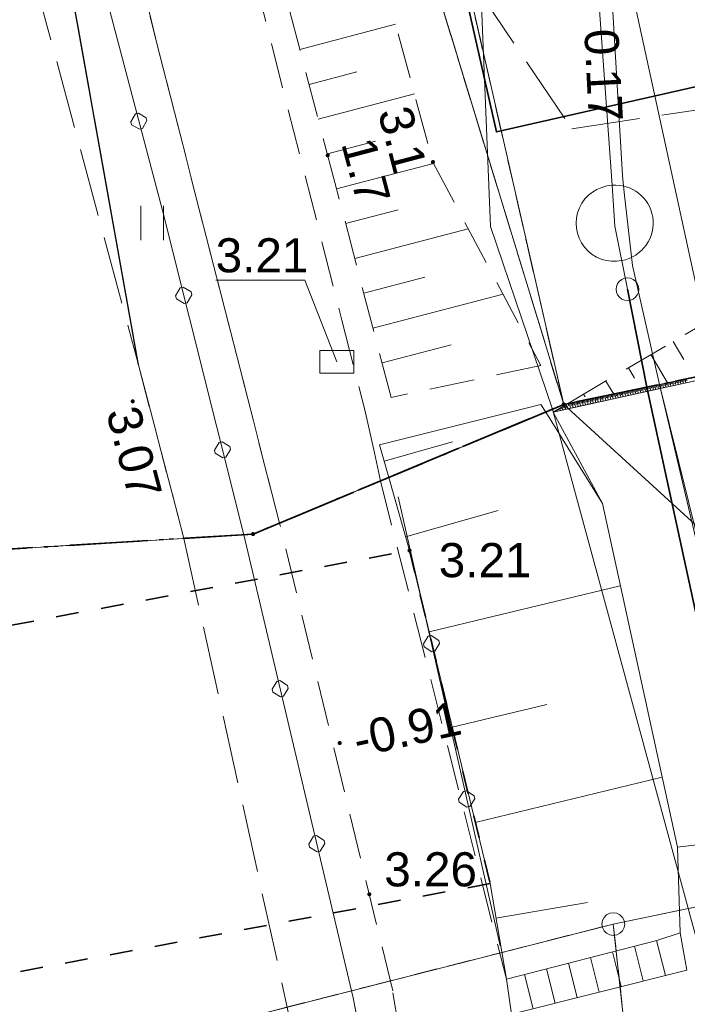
# Model space of a CAD drawing. Extents: x 5479252 to 5479673, y 5984576 to 5984875.
# Tile 12 of 36: x 5479422 to 5479437, y 5984641 to 5984663. Entities that reach past the tile are written whole.
import ezdxf

# ---------------------------------------------------------------- set-up
doc = ezdxf.new("R2010")
doc.units = 0
for name, pattern in [('KROPK3-2', [2.49, 1.5, -0.47, 0.05, -0.47]), ('PRZER1-1', [1, 0.5, -0.5]), ('PRZER2-1', [1.5, 1, -0.5]), ('PRZER3-1', [2, 1.5, -0.5]), ('PRZER3-2', [2.5, 1.5, -1])]:
    doc.linetypes.add(name, pattern=pattern)
doc.layers.get('0').update_dxf_attribs({"linetype": 'CONTINUOUS'})
for name, color, linetype, lineweight in [('GEPPGD', 7, 'CONTINUOUS', 18), ('GEPPGG', 7, 'CONTINUOUS', 18), ('GESDZI', 7, 'CONTINUOUS', 18), ('GESJEW', 7, 'CONTINUOUS', 35), ('GESJOB', 7, 'CONTINUOUS', 35), ('GESOZN', 7, 'CONTINUOUS', 18), ('GSLKBA', 7, 'CONTINUOUS', 18), ('GSLKOG', 7, 'CONTINUOUS', 35), ('GSLKRW', 7, 'CONTINUOUS', 25), ('GSPWPN', 7, 'CONTINUOUS', 13), ('GSPWPN_O', 7, 'CONTINUOUS', 13), ('GSPWPS', 7, 'CONTINUOUS', 13), ('GSPWPS_O', 7, 'CONTINUOUS', 13), ('GSSIPS', 7, 'CONTINUOUS', 35), ('GSSKOA', 7, 'CONTINUOUS', 18), ('GSSKOD', 7, 'CONTINUOUS', 18), ('GSSOTW', 7, 'CONTINUOUS', 18), ('GSSSCK', 7, 'CONTINUOUS', 18), ('GSSUTR', 7, 'CONTINUOUS', 18), ('GSSZSN', 7, 'CONTINUOUS', 18), ('GSSZSU', 7, 'CONTINUOUS', 18), ('GULLOB', 7, 'CONTINUOUS', 35), ('GUPIKP', 7, 'CONTINUOUS', 18), ('GUPPRZ_O', 7, 'CONTINUOUS', 18), ('GUSIKP', 7, 'CONTINUOUS', 18)]:
    doc.layers.add(name, color=color, linetype=linetype, lineweight=lineweight)
for name, color, linetype, lineweight, true_color in [('GESUZY', 7, 'CONTINUOUS', 18, 0x008000), ('GSSWWS', 7, 'CONTINUOUS', 18, 0x59d9ff), ('GULEPR', 1, 'CONTINUOUS', 18, 0xff0000), ('GULKPR', 7, 'CONTINUOUS', 18, 0x803300), ('GULTPR', 7, 'CONTINUOUS', 18, 0xff9100), ('GULWPR', 5, 'CONTINUOUS', 18, 0x0000ff)]:
    doc.layers.add(name, color=color, linetype=linetype, lineweight=lineweight, true_color=true_color)
doc.styles.add('Arial', font='arial.ttf')

# ---------------------------------------------------------------- blocks, each defined once
blk = doc.blocks.new('GUPIKP1_1')
at = {"color": 0}
blk.add_lwpolyline([(0, 0.25), (0.064705, 0.241481), (0.125, 0.216506), (0.176777, 0.176777), (0.216506, 0.125), (0.241481, 0.064705), (0.25, 0), (0.241481, -0.064705), (0.216506, -0.125), (0.176777, -0.176777), (0.125, -0.216506), (0.064705, -0.241481), (0, -0.25), (-0.064705, -0.241481), (-0.125, -0.216506), (-0.176777, -0.176777), (-0.216506, -0.125), (-0.241481, -0.064705), (-0.25, 0), (-0.241481, 0.064705), (-0.216506, 0.125), (-0.176777, 0.176777), (-0.125, 0.216506), (-0.064705, 0.241481)], close=True, dxfattribs=at)
blk = doc.blocks.new('GUPIKP1_3')
at = {"color": 0}
blk.add_lwpolyline([(0.375, -0.25), (-0.375, -0.25), (-0.375, 0.25), (0.375, 0.25)], close=True, dxfattribs=at)
blk = doc.blocks.new('GEPPGG1_2')
blk.add_hatch(color=0).paths.add_polyline_path([(0, -0.045), (0.013906, -0.042798), (0.02645, -0.036406), (0.036406, -0.02645), (0.042798, -0.013906), (0.045, 0), (0.042798, 0.013906), (0.036406, 0.02645), (0.02645, 0.036406), (0.013906, 0.042798), (0, 0.045), (-0.013906, 0.042798), (-0.02645, 0.036406), (-0.036406, 0.02645), (-0.042798, 0.013906), (-0.045, 0), (-0.042798, -0.013906), (-0.036406, -0.02645), (-0.02645, -0.036406), (-0.013906, -0.042798)])
blk = doc.blocks.new('GEPPGD1_1')
at = {"color": 0}
blk.add_lwpolyline([(0, 0.25), (0.077254, 0.237764), (0.146946, 0.202254), (0.202254, 0.146946), (0.237764, 0.077254), (0.25, 0), (0.237764, -0.077254), (0.202254, -0.146946), (0.146946, -0.202254), (0.077254, -0.237764), (0, -0.25), (-0.077254, -0.237764), (-0.146946, -0.202254), (-0.202254, -0.146946), (-0.237764, -0.077254), (-0.25, 0), (-0.237764, 0.077254), (-0.202254, 0.146946), (-0.146946, 0.202254), (-0.077254, 0.237764)], close=True, dxfattribs=at)
blk = doc.blocks.new('GSPWPS1')
blk.add_hatch(color=0).paths.add_polyline_path([(-0.045, 0), (-0.043467, -0.011647), (-0.038971, -0.0225), (-0.03182, -0.03182), (-0.0225, -0.038971), (-0.011647, -0.043467), (0, -0.045), (0.011647, -0.043467), (0.0225, -0.038971), (0.03182, -0.03182), (0.038971, -0.0225), (0.043467, -0.011647), (0.045, 0), (0.043467, 0.011647), (0.038971, 0.0225), (0.03182, 0.03182), (0.0225, 0.038971), (0.011647, 0.043467), (0, 0.045), (-0.011647, 0.043467), (-0.0225, 0.038971), (-0.03182, 0.03182), (-0.038971, 0.0225), (-0.043467, 0.011647)])
blk = doc.blocks.new('GSPWPN1')
blk.add_hatch(color=0).paths.add_polyline_path([(-0.045, 0), (-0.043467, -0.011647), (-0.038971, -0.0225), (-0.03182, -0.03182), (-0.0225, -0.038971), (-0.011647, -0.043467), (0, -0.045), (0.011647, -0.043467), (0.0225, -0.038971), (0.03182, -0.03182), (0.038971, -0.0225), (0.043467, -0.011647), (0.045, 0), (0.043467, 0.011647), (0.038971, 0.0225), (0.03182, 0.03182), (0.0225, 0.038971), (0.011647, 0.043467), (0, 0.045), (-0.011647, 0.043467), (-0.0225, 0.038971), (-0.03182, 0.03182), (-0.038971, 0.0225), (-0.043467, 0.011647)])
blk = doc.blocks.new('GSLKBA0')
at = {"color": 0, "lineweight": 18}
blk.add_lwpolyline([(-0.175, -0.033485), (-0.175, 0.033485), (-0.033485, 0.175), (0.033485, 0.175), (0.175, 0.033485), (0.175, -0.033485), (0.033485, -0.175), (-0.033485, -0.175)], close=True, dxfattribs=at)
blk = doc.blocks.new('GSSUTR1')
at = {"color": 0}
for points in [[(-0.25666, 0.36165), (-0.25666, -0.38835)], [(0.24334, -0.38835), (0.24334, 0.36165)]]:
    blk.add_lwpolyline(points, dxfattribs=at)

msp = doc.modelspace()

# ---------------------------------------------------------------- linework, layer by layer
at = {"layer": 'GESDZI', "color": 7, "linetype": 'Continuous', "lineweight": 18, "elevation": 10.22}
for points in [[(5479273.762, 5984868.57), (5479320.29, 5984807.58), (5479327.4, 5984798.78), (5479371.87, 5984740.74), (5479381.2, 5984727.47), (5479386.65, 5984719.71), (5479389.33, 5984715.73), (5479400.95, 5984692.74), (5479407, 5984674.47), (5479410.75, 5984650.74), (5479427.24, 5984651.75), (5479434.07, 5984654.6), (5479423.55, 5984689.01), (5479398.56, 5984731.62), (5479385.3, 5984750.66), (5479340.75, 5984808.64), (5479333.8, 5984817.55), (5479294.424, 5984868.57)], [(5479671.413, 5984701.478), (5479660.05, 5984699.18), (5479609.91, 5984691.17), (5479434.07, 5984654.6), (5479427.24, 5984651.75), (5479410.75, 5984650.74), (5479263.67, 5984608.48), (5479261.86, 5984607.85), (5479256.77, 5984606.08), (5479255.129, 5984605.3)], [(5479255.129, 5984589.257), (5479261.74, 5984592.4), (5479262.59, 5984592.8), (5479270.88, 5984596.26), (5479272.59, 5984596.97), (5479291.5, 5984603.01), (5479316.35, 5984610.94), (5479343.54, 5984619.63), (5479359.73, 5984624.8), (5479391.37, 5984632.39), (5479414.08, 5984637.82), (5479415.05, 5984638.06), (5479435.16, 5984643.18), (5479444.46, 5984645.11), (5479661.87, 5984690.25), (5479671.413, 5984692.131)], [(5479448.686, 5984575.772), (5479444.46, 5984645.11), (5479435.16, 5984643.18), (5479442.519, 5984575.772)], [(5479442.519, 5984575.772), (5479435.16, 5984643.18), (5479415.05, 5984638.06), (5479415.33, 5984631.97), (5479417.3, 5984589.95), (5479419.254, 5984575.772)]]:
    msp.add_lwpolyline(points, dxfattribs=at)
for points in [[(5479609.91, 5984691.17), (5479593.87, 5984758.28), (5479418.42, 5984784.61), (5479428.97, 5984735.35), (5479401.38, 5984729.48), (5479424.55, 5984696.25), (5479434.07, 5984654.6)], [(5479424.55, 5984696.25), (5479401.38, 5984729.48), (5479398.56, 5984731.62), (5479423.55, 5984689.01), (5479434.07, 5984654.6)]]:
    msp.add_lwpolyline(points, close=True, dxfattribs=at)
at = {"layer": 'GESJEW', "color": 7, "linetype": 'KROPK3-2', "lineweight": 35, "elevation": 10.22}
for points in [[(5479255.129, 5984605.3), (5479256.77, 5984606.08), (5479261.86, 5984607.85), (5479263.67, 5984608.48), (5479410.75, 5984650.74), (5479427.24, 5984651.75), (5479434.07, 5984654.6), (5479609.91, 5984691.17), (5479660.05, 5984699.18), (5479671.413, 5984701.478)], [(5479671.413, 5984701.478), (5479660.05, 5984699.18), (5479609.91, 5984691.17), (5479434.07, 5984654.6), (5479427.24, 5984651.75), (5479410.75, 5984650.74), (5479263.67, 5984608.48), (5479261.86, 5984607.85), (5479256.77, 5984606.08), (5479255.129, 5984605.3)]]:
    msp.add_lwpolyline(points, dxfattribs=at)
at = {"layer": 'GESJOB', "color": 7, "linetype": 'PRZER3-2', "lineweight": 35, "elevation": 10.22}
for points in [[(5479671.413, 5984701.478), (5479660.05, 5984699.18), (5479609.91, 5984691.17), (5479434.07, 5984654.6), (5479427.24, 5984651.75), (5479410.75, 5984650.74), (5479263.67, 5984608.48), (5479261.86, 5984607.85), (5479256.77, 5984606.08), (5479255.129, 5984605.3)], [(5479255.129, 5984605.3), (5479256.77, 5984606.08), (5479261.86, 5984607.85), (5479263.67, 5984608.48), (5479410.75, 5984650.74), (5479427.24, 5984651.75), (5479434.07, 5984654.6), (5479609.91, 5984691.17), (5479660.05, 5984699.18), (5479671.413, 5984701.478)]]:
    msp.add_lwpolyline(points, dxfattribs=at)
at = {"layer": 'GESOZN', "color": 7, "linetype": 'Continuous', "lineweight": 18, "elevation": 10.1}
msp.add_lwpolyline([(5479294.827, 5984868.57), (5479333.8, 5984817.55), (5479340.75, 5984808.64), (5479385.3, 5984750.66), (5479398.56, 5984731.62), (5479401.38, 5984729.48), (5479424.55, 5984696.25), (5479434.07, 5984654.6), (5479444.46, 5984645.11), (5479448.686, 5984575.772)], dxfattribs=at)
at = {"layer": 'GESUZY', "color": 96, "linetype": 'PRZER1-1', "lineweight": 18, "true_color": 0x008000, "elevation": 10.08}
for points in [[(5479270.86, 5984868.57), (5479272.39, 5984866.58), (5479287, 5984847.58), (5479334.11, 5984786.33), (5479368.08, 5984739.57), (5479377.78, 5984726.22), (5479383.9, 5984717.81), (5479394.81, 5984702.78), (5479405.9, 5984676.03), (5479409.718, 5984656.12), (5479410.75, 5984650.74), (5479427.24, 5984651.75), (5479434.07, 5984654.6), (5479423.55, 5984689.01), (5479398.56, 5984731.62), (5479385.3, 5984750.66), (5479382.41, 5984754.43), (5479340.75, 5984808.64), (5479333.8, 5984817.55), (5479329.027, 5984823.798), (5479294.827, 5984868.57)], [(5479671.413, 5984701.478), (5479660.05, 5984699.18), (5479609.91, 5984691.17), (5479434.07, 5984654.6), (5479427.24, 5984651.75), (5479410.75, 5984650.74), (5479263.67, 5984608.48), (5479261.86, 5984607.85), (5479256.77, 5984606.08), (5479255.129, 5984605.3)], [(5479255.129, 5984589.257), (5479261.74, 5984592.4), (5479262.59, 5984592.8), (5479270.88, 5984596.26), (5479272.59, 5984596.97), (5479291.5, 5984603.01), (5479316.35, 5984610.94), (5479343.54, 5984619.63), (5479359.73, 5984624.8), (5479391.37, 5984632.39), (5479414.08, 5984637.82), (5479415.05, 5984638.06), (5479435.16, 5984643.18), (5479444.46, 5984645.11), (5479557.98, 5984668.68), (5479560.459, 5984669.194), (5479661.87, 5984690.25), (5479671.413, 5984692.131)], [(5479448.686, 5984575.772), (5479444.46, 5984645.11), (5479435.16, 5984643.18), (5479442.519, 5984575.772)], [(5479442.519, 5984575.772), (5479435.16, 5984643.18), (5479415.05, 5984638.06), (5479415.33, 5984631.97), (5479417.3, 5984589.95), (5479419.254, 5984575.772)]]:
    msp.add_lwpolyline(points, dxfattribs=at)
for points in [[(5479609.91, 5984691.17), (5479593.87, 5984758.28), (5479487.419, 5984774.255), (5479418.42, 5984784.61), (5479423.04, 5984763.03), (5479428.97, 5984735.35), (5479401.38, 5984729.48), (5479424.55, 5984696.25), (5479434.07, 5984654.6)], [(5479424.55, 5984696.25), (5479401.38, 5984729.48), (5479398.56, 5984731.62), (5479423.55, 5984689.01), (5479434.07, 5984654.6)]]:
    msp.add_lwpolyline(points, close=True, dxfattribs=at)
at = {"layer": 'GSLKBA', "color": 7, "linetype": 'Continuous', "lineweight": 18, "elevation": 10.18}
for points in [[(5479423.323, 5984666.171), (5479425.246, 5984658.863), (5479427.037, 5984651.738)], [(5479432.67, 5984642.7), (5479430.43, 5984652.57)], [(5479430.78, 5984634.66), (5479429.44, 5984641.56), (5479427.037, 5984651.738)]]:
    msp.add_lwpolyline(points, dxfattribs=at)
at = {"layer": 'GSLKOG', "color": 7, "linetype": 'Continuous', "lineweight": 35, "elevation": 10.18}
msp.add_lwpolyline([(5479416.1, 5984722.1), (5479414.25, 5984720.68), (5479409.06, 5984719.7), (5479424.53, 5984696.24), (5479432.59, 5984660.59), (5479444.82, 5984663.36)], dxfattribs=at)
at = {"layer": 'GSLKRW', "color": 7, "linetype": 'Continuous', "lineweight": 25, "elevation": 10.18}
msp.add_lwpolyline([(5479424.718, 5984655.472), (5479423.021, 5984664.977), (5479422.24, 5984668.707), (5479419.797, 5984680.901), (5479415.566, 5984691.784), (5479409.887, 5984703.82), (5479407.105, 5984707.236), (5479404.705, 5984710.536), (5479403.813, 5984711.925), (5479403.681, 5984713.743), (5479404.011, 5984715.66), (5479404.684, 5984717.347), (5479405.423, 5984718.252, -0.189425), (5479410.415, 5984721.455), (5479423.059, 5984724.142), (5479444.185, 5984728.163), (5479448.885, 5984729.13), (5479452.482, 5984728.655), (5479458.489, 5984725.872), (5479461.883, 5984720.884)], format="xyb", dxfattribs=at)
at = {"layer": 'GSSIPS', "color": 7, "linetype": 'PRZER1-1', "lineweight": 35, "elevation": 10.18}
msp.add_lwpolyline([(5479419.79, 5984641.7), (5479418, 5984649.01), (5479430.68, 5984651.39), (5479432.45, 5984644.07)], close=True, dxfattribs=at)
at = {"layer": 'GSSKOA', "color": 7, "linetype": 'PRZER3-1', "lineweight": 18, "elevation": 10.18}
for points in [[(5479392.01, 5984729.156), (5479396.266, 5984726.897), (5479404.011, 5984715.66), (5479403.681, 5984713.743), (5479403.813, 5984711.925), (5479404.705, 5984710.536), (5479403.548, 5984709.975), (5479410.208, 5984696.357), (5479416.521, 5984681.682), (5479422.405, 5984664.065), (5479424.718, 5984655.472), (5479425.721, 5984651.657), (5479419.208, 5984651.258), (5479414.398, 5984668.08), (5479409.887, 5984680.772), (5479400.417, 5984701.892), (5479393.278, 5984715.675)], [(5479427.718, 5984575.772), (5479426.34, 5984604.75), (5479423.72, 5984629.79), (5479422.91, 5984633.75), (5479421.79, 5984640.24), (5479419.208, 5984651.258), (5479425.721, 5984651.657), (5479428, 5984641.32), (5479429.23, 5984634.41), (5479429.86, 5984630.9), (5479431.89, 5984615.01), (5479432.69, 5984605.15), (5479433.904, 5984575.772)]]:
    msp.add_lwpolyline(points, dxfattribs=at)
msp.add_lwpolyline([(5479404.705, 5984710.536), (5479403.548, 5984709.975), (5479410.208, 5984696.357), (5479416.521, 5984681.682), (5479422.405, 5984664.065), (5479424.718, 5984655.472), (5479423.021, 5984664.977), (5479422.24, 5984668.707), (5479419.797, 5984680.901), (5479415.566, 5984691.784), (5479409.887, 5984703.82), (5479407.105, 5984707.236)], close=True, dxfattribs=at)
at = {"layer": 'GSSKOD', "color": 7, "linetype": 'PRZER2-1', "lineweight": 18, "elevation": 10.18}
for points in [[(5479405.423, 5984718.252), (5479408.605, 5984712.083), (5479412.293, 5984705.002), (5479416.094, 5984696.812), (5479417.949, 5984692.558), (5479420.913, 5984685.206), (5479422.587, 5984685.703), (5479423.786, 5984682.672), (5479422.044, 5984682.083), (5479423.356, 5984677.853), (5479425.755, 5984670.138), (5479427.271, 5984663.984), (5479429.194, 5984656.45), (5479429.699, 5984654.484), (5479429.91, 5984653.539), (5479430.042, 5984652.919), (5479427.822, 5984651.993)], [(5479427.822, 5984651.993), (5479425.139, 5984662.476), (5479423.555, 5984668.958), (5479422.24, 5984668.707), (5479419.797, 5984680.901), (5479415.566, 5984691.784), (5479409.887, 5984703.82), (5479407.105, 5984707.236), (5479408.123, 5984707.711), (5479404.011, 5984715.66)], [(5479435.755, 5984575.772), (5479434.27, 5984605.24), (5479433.63, 5984615.36), (5479431.87, 5984631.24), (5479431.31, 5984631.13), (5479429.86, 5984630.9), (5479429.23, 5984634.41), (5479430.78, 5984634.66), (5479431.43, 5984634.76), (5479430.31, 5984641.71), (5479427.822, 5984651.993), (5479430.042, 5984652.919), (5479432.81, 5984641.97), (5479432.92, 5984641.2), (5479436.07, 5984615.53), (5479436.67, 5984605.37), (5479438.188, 5984575.772)]]:
    msp.add_lwpolyline(points, dxfattribs=at)
at = {"layer": 'GSSOTW', "color": 7, "linetype": 'PRZER3-1', "lineweight": 18, "elevation": 10.18}
msp.add_lwpolyline([(5479405.987, 5984718.953), (5479411.23, 5984717.32), (5479414.24, 5984711.69), (5479420.8, 5984699.13), (5479429.72, 5984684.56), (5479430.57, 5984678.62), (5479429.07, 5984673.43), (5479431.01, 5984665.44), (5479434.25, 5984660.66), (5479442.01, 5984661.82), (5479440.1, 5984665.76), (5479436.64, 5984666.54), (5479434.93, 5984669.35), (5479433.54, 5984673.78), (5479431.58, 5984685.82), (5479426.22, 5984700.66), (5479426.71, 5984706.8), (5479428.38, 5984717.01), (5479426.332, 5984724.771)], close=True, dxfattribs=at)
at = {"layer": 'GSSSCK', "color": 7, "linetype": 'Continuous', "lineweight": 18, "elevation": 10.18}
msp.add_lwpolyline([(5479436.12, 5984642.82), (5479436.63, 5984642.99), (5479436.78, 5984642.17), (5479432.92, 5984641.2), (5479432.81, 5984641.97)], close=True, dxfattribs=at)
for points in [[(5479435.82, 5984641.929), (5479435.628, 5984642.694)], [(5479436.305, 5984642.051), (5479436.112, 5984642.818)], [(5479434.85, 5984641.685), (5479434.659, 5984642.445)], [(5479435.335, 5984641.807), (5479435.143, 5984642.569)], [(5479433.88, 5984641.441), (5479433.69, 5984642.196)], [(5479434.365, 5984641.563), (5479434.175, 5984642.32)], [(5479433.395, 5984641.319), (5479433.206, 5984642.072)]]:
    msp.add_lwpolyline(points, dxfattribs=at)
at = {"layer": 'GSSUTR', "color": 7, "linetype": 'PRZER2-1', "lineweight": 18, "elevation": 10.1}
msp.add_lwpolyline([(5479422.24, 5984668.707), (5479423.555, 5984668.958), (5479425.139, 5984662.476), (5479427.822, 5984651.993), (5479427.24, 5984651.75), (5479425.721, 5984651.657), (5479424.718, 5984655.472), (5479423.021, 5984664.977)], close=True, dxfattribs=at)
at = {"layer": 'GSSWWS', "color": 141, "linetype": 'Continuous', "lineweight": 18, "true_color": 0x59d9ff, "elevation": 10.06}
msp.add_lwpolyline([(5479555.379, 5984671.272), (5479524.468, 5984665.242), (5479495.564, 5984659.274), (5479476.781, 5984655.36), (5479458.535, 5984651.344), (5479456.664, 5984648.346), (5479451.594, 5984648.312), (5479442.706, 5984645.352), (5479441.387, 5984645.187), (5479439.838, 5984645.267), (5479436.57, 5984644.87), (5479434.92, 5984652.42), (5479433.835, 5984654.432), (5479443.633, 5984656.589), (5479452.545, 5984657.621), (5479466.296, 5984660.039), (5479472.958, 5984662.688), (5479490.998, 5984666.44), (5479496.256, 5984667.159), (5479505.229, 5984667.95), (5479524.372, 5984671.521), (5479536.826, 5984674.007), (5479547.833, 5984676.99)], dxfattribs=at)
at = {"layer": 'GSSZSN', "color": 7, "linetype": 'PRZER2-1', "lineweight": 18, "elevation": 10.06}
for points in [[(5479430.273, 5984654.755), (5479429.039, 5984659.481), (5479426.324, 5984669.752), (5479423.321, 5984680.663), (5479425.425, 5984682.292), (5479423.705, 5984687.111), (5479420.855, 5984686.975), (5479418.999, 5984692.111), (5479415.04, 5984700.21), (5479410.855, 5984708.604), (5479408.592, 5984713.174), (5479409.16, 5984715.35), (5479409.226, 5984716.274), (5479409.542, 5984713.559), (5479414.226, 5984704.011), (5479420.312, 5984692.201), (5479421.714, 5984688.649), (5479425.606, 5984687.812), (5479427.189, 5984682.473), (5479425.56, 5984680.459), (5479428.072, 5984671.432), (5479431.194, 5984659.927), (5479433.57, 5984655.455)], [(5479434.15, 5984654.617), (5479437.067, 5984656.331), (5479442.739, 5984657.223), (5479452.673, 5984658.951), (5479456.474, 5984660.506), (5479461.369, 5984661.111), (5479466.436, 5984661.37), (5479473.836, 5984665.66), (5479480.545, 5984669.633), (5479486.532, 5984670.37), (5479491.041, 5984668.881), (5479492.251, 5984668.968), (5479498.484, 5984668.952), (5479506.507, 5984670.181), (5479516.835, 5984672.081), (5479530.341, 5984674.622), (5479490.998, 5984666.44), (5479481.135, 5984666.503), (5479472.958, 5984662.688), (5479443.633, 5984656.589)], [(5479433.835, 5984654.432), (5479434.15, 5984654.617), (5479443.633, 5984656.589)]]:
    msp.add_lwpolyline(points, close=True, dxfattribs=at)
at = {"layer": 'GSSZSN', "color": 7, "linetype": 'Continuous', "lineweight": 18, "elevation": 10.06}
for points in [[(5479428.268, 5984662.399), (5479430.372, 5984662.955)], [(5479428.47, 5984661.634), (5479429.525, 5984661.913)], [(5479428.672, 5984660.87), (5479430.787, 5984661.429)], [(5479428.874, 5984660.105), (5479429.934, 5984660.385)], [(5479429.076, 5984659.34), (5479431.21, 5984659.898)], [(5479429.275, 5984658.575), (5479430.433, 5984658.877)], [(5479429.475, 5984657.81), (5479431.972, 5984658.462)], [(5479429.675, 5984657.045), (5479431.014, 5984657.394)], [(5479429.875, 5984656.279), (5479432.735, 5984657.026)], [(5479430.075, 5984655.514), (5479431.596, 5984655.911)], [(5479436.477, 5984655.984), (5479436.708, 5984655.59)], [(5479435.984, 5984655.695), (5479436.349, 5984655.074)], [(5479435.491, 5984655.405), (5479435.625, 5984655.178)], [(5479436.767, 5984655.161), (5479436.775, 5984655.121)], [(5479434.999, 5984655.115), (5479435.168, 5984654.828)], [(5479435.717, 5984654.943), (5479435.727, 5984654.896)], [(5479435.745, 5984654.948), (5479435.764, 5984654.856)], [(5479435.773, 5984654.954), (5479435.782, 5984654.908)], [(5479435.8, 5984654.96), (5479435.819, 5984654.868)], [(5479435.828, 5984654.966), (5479435.837, 5984654.92)], [(5479435.855, 5984654.971), (5479435.874, 5984654.881)], [(5479435.883, 5984654.977), (5479435.892, 5984654.932)], [(5479435.911, 5984654.983), (5479435.929, 5984654.893)], [(5479435.938, 5984654.989), (5479435.948, 5984654.944)], [(5479435.966, 5984654.994), (5479435.984, 5984654.905)], [(5479435.993, 5984655), (5479436.003, 5984654.955)], [(5479436.021, 5984655.006), (5479436.04, 5984654.917)], [(5479436.049, 5984655.012), (5479436.058, 5984654.967)], [(5479436.076, 5984655.017), (5479436.095, 5984654.929)], [(5479436.104, 5984655.023), (5479436.113, 5984654.979)], [(5479436.132, 5984655.029), (5479436.15, 5984654.941)], [(5479436.159, 5984655.034), (5479436.168, 5984654.991)], [(5479436.187, 5984655.04), (5479436.205, 5984654.953)], [(5479436.214, 5984655.046), (5479436.223, 5984655.003)], [(5479436.242, 5984655.052), (5479436.26, 5984654.965)], [(5479436.27, 5984655.057), (5479436.278, 5984655.014)], [(5479436.297, 5984655.063), (5479436.315, 5984654.978)], [(5479436.325, 5984655.069), (5479436.334, 5984655.026)], [(5479436.352, 5984655.075), (5479436.37, 5984654.99)], [(5479436.38, 5984655.08), (5479436.389, 5984655.038)], [(5479436.408, 5984655.086), (5479436.425, 5984655.002)], [(5479436.435, 5984655.092), (5479436.444, 5984655.05)], [(5479436.463, 5984655.098), (5479436.48, 5984655.014)], [(5479436.49, 5984655.103), (5479436.499, 5984655.062)], [(5479436.518, 5984655.109), (5479436.535, 5984655.026)], [(5479436.546, 5984655.115), (5479436.554, 5984655.074)], [(5479436.573, 5984655.121), (5479436.59, 5984655.038)], [(5479436.601, 5984655.126), (5479436.609, 5984655.085)], [(5479436.628, 5984655.132), (5479436.645, 5984655.05)], [(5479436.656, 5984655.138), (5479436.665, 5984655.097)], [(5479436.684, 5984655.144), (5479436.701, 5984655.062)], [(5479436.711, 5984655.149), (5479436.72, 5984655.109)], [(5479436.739, 5984655.155), (5479436.756, 5984655.075)], [(5479434.506, 5984654.826), (5479434.542, 5984654.766)], [(5479434.668, 5984654.724), (5479434.679, 5984654.672)], [(5479434.696, 5984654.73), (5479434.718, 5984654.626)], [(5479434.724, 5984654.736), (5479434.734, 5984654.684)], [(5479434.751, 5984654.742), (5479434.773, 5984654.638)], [(5479434.779, 5984654.747), (5479434.789, 5984654.696)], [(5479434.806, 5984654.753), (5479434.828, 5984654.65)], [(5479434.834, 5984654.759), (5479434.845, 5984654.708)], [(5479434.862, 5984654.765), (5479434.883, 5984654.662)], [(5479434.889, 5984654.77), (5479434.9, 5984654.719)], [(5479434.917, 5984654.776), (5479434.938, 5984654.674)], [(5479434.944, 5984654.782), (5479434.955, 5984654.731)], [(5479434.972, 5984654.788), (5479434.993, 5984654.687)], [(5479435, 5984654.793), (5479435.01, 5984654.743)], [(5479435.027, 5984654.799), (5479435.048, 5984654.699)], [(5479435.055, 5984654.805), (5479435.065, 5984654.755)], [(5479435.082, 5984654.811), (5479435.103, 5984654.711)], [(5479435.11, 5984654.816), (5479435.12, 5984654.767)], [(5479435.138, 5984654.822), (5479435.158, 5984654.723)], [(5479435.165, 5984654.828), (5479435.176, 5984654.778)], [(5479435.193, 5984654.834), (5479435.213, 5984654.735)], [(5479435.22, 5984654.839), (5479435.231, 5984654.79)], [(5479435.248, 5984654.845), (5479435.268, 5984654.747)], [(5479435.276, 5984654.851), (5479435.286, 5984654.802)], [(5479435.303, 5984654.856), (5479435.323, 5984654.759)], [(5479435.331, 5984654.862), (5479435.341, 5984654.814)], [(5479435.358, 5984654.868), (5479435.379, 5984654.771)], [(5479435.386, 5984654.874), (5479435.396, 5984654.826)], [(5479435.414, 5984654.879), (5479435.434, 5984654.784)], [(5479435.441, 5984654.885), (5479435.451, 5984654.837)], [(5479435.469, 5984654.891), (5479435.489, 5984654.796)], [(5479435.497, 5984654.897), (5479435.506, 5984654.849)], [(5479435.524, 5984654.902), (5479435.544, 5984654.808)], [(5479435.552, 5984654.908), (5479435.562, 5984654.861)], [(5479435.579, 5984654.914), (5479435.599, 5984654.82)], [(5479435.607, 5984654.92), (5479435.617, 5984654.873)], [(5479435.635, 5984654.925), (5479435.654, 5984654.832)], [(5479435.662, 5984654.931), (5479435.672, 5984654.885)], [(5479435.69, 5984654.937), (5479435.709, 5984654.844)], [(5479433.974, 5984654.513), (5479434.001, 5984654.468)], [(5479433.999, 5984654.528), (5479434.014, 5984654.501)], [(5479434.023, 5984654.542), (5479434.059, 5984654.481)], [(5479434.047, 5984654.556), (5479434.068, 5984654.522)], [(5479434.072, 5984654.571), (5479434.117, 5984654.494)], [(5479434.096, 5984654.585), (5479434.121, 5984654.542)], [(5479434.12, 5984654.599), (5479434.175, 5984654.506)], [(5479434.171, 5984654.621), (5479434.183, 5984654.566)], [(5479434.199, 5984654.627), (5479434.222, 5984654.517)], [(5479434.227, 5984654.633), (5479434.238, 5984654.578)], [(5479434.254, 5984654.638), (5479434.277, 5984654.529)], [(5479434.282, 5984654.644), (5479434.293, 5984654.589)], [(5479434.309, 5984654.65), (5479434.332, 5984654.541)], [(5479434.337, 5984654.656), (5479434.348, 5984654.601)], [(5479434.365, 5984654.661), (5479434.387, 5984654.553)], [(5479434.392, 5984654.667), (5479434.403, 5984654.613)], [(5479434.42, 5984654.673), (5479434.442, 5984654.565)], [(5479434.447, 5984654.678), (5479434.459, 5984654.625)], [(5479434.475, 5984654.684), (5479434.497, 5984654.577)], [(5479434.503, 5984654.69), (5479434.514, 5984654.637)], [(5479434.53, 5984654.696), (5479434.552, 5984654.59)], [(5479434.558, 5984654.701), (5479434.569, 5984654.649)], [(5479434.585, 5984654.707), (5479434.607, 5984654.602)], [(5479434.613, 5984654.713), (5479434.624, 5984654.66)], [(5479434.641, 5984654.719), (5479434.663, 5984654.614)], [(5479433.853, 5984654.442), (5479433.854, 5984654.439)], [(5479433.877, 5984654.456), (5479433.885, 5984654.443)], [(5479433.901, 5984654.471), (5479433.908, 5984654.46)], [(5479433.926, 5984654.485), (5479433.943, 5984654.455)], [(5479433.95, 5984654.499), (5479433.961, 5984654.48)]]:
    msp.add_lwpolyline(points, dxfattribs=at)
at = {"layer": 'GSSZSU', "color": 7, "linetype": 'Continuous', "lineweight": 18, "elevation": 10.06}
for points in [[(5479430.02, 5984653.71), (5479430.223, 5984652.995), (5479433.673, 5984654.434), (5479433.57, 5984654.6)], [(5479430.223, 5984652.995), (5479430.68, 5984651.39), (5479432.45, 5984644.07), (5479432.81, 5984641.97), (5479436.12, 5984642.82), (5479436.63, 5984642.99), (5479436.57, 5984644.87), (5479434.92, 5984652.42), (5479433.673, 5984654.434)]]:
    msp.add_lwpolyline(points, close=True, dxfattribs=at)
for points in [[(5479430.122, 5984653.352), (5479431.628, 5984653.781)], [(5479430.595, 5984651.689), (5479432.626, 5984652.267)], [(5479431.113, 5984649.599), (5479435.314, 5984650.615)], [(5479431.619, 5984647.505), (5479433.697, 5984648.008)], [(5479432.126, 5984645.412), (5479436.234, 5984646.405)], [(5479432.581, 5984643.308), (5479434.589, 5984643.652)]]:
    msp.add_lwpolyline(points, dxfattribs=at)
at = {"layer": 'GULEPR', "color": 1, "linetype": 'Continuous', "lineweight": 18, "true_color": 0xff0000, "elevation": 10.14}
for points in [[(5479444.703, 5984717.43), (5479445.571, 5984712.391), (5479440.586, 5984711.289), (5479438.85, 5984711.028), (5479429.777, 5984708.415), (5479426.996, 5984707.462), (5479427.761, 5984702.198), (5479428.564, 5984696.728), (5479429.609, 5984692.042), (5479431.028, 5984686.031), (5479432.26, 5984680.748), (5479433.511, 5984676.398), (5479434.033, 5984673.972), (5479434.612, 5984671.227), (5479434.948, 5984666.71), (5479435.359, 5984659.634), (5479435.402, 5984659.255), (5479435.583, 5984657.655), (5479436.179, 5984655.039)], [(5479436.179, 5984655.039), (5479439.2, 5984642.2), (5479440.12, 5984639.98), (5479438.19, 5984637.59), (5479435.81, 5984636.26), (5479432.05, 5984635.31), (5479431.06, 5984633.69), (5479436.501, 5984575.772)], [(5479436.179, 5984655.039), (5479439.35, 5984642.24), (5479440.44, 5984639.92), (5479438.46, 5984637.51), (5479435.99, 5984636.13), (5479432.23, 5984635.14), (5479431.35, 5984633.59), (5479436.832, 5984575.772)]]:
    msp.add_lwpolyline(points, dxfattribs=at)
at = {"layer": 'GULKPR', "color": 36, "linetype": 'Continuous', "lineweight": 18, "true_color": 0x803300, "elevation": 10.14}
msp.add_lwpolyline([(5479495.734, 5984763.285), (5479476.77, 5984765.354), (5479470.123, 5984773.713), (5479448.831, 5984771.694), (5479433.31, 5984770.183), (5479415.611, 5984765.011), (5479421.139, 5984730.075), (5479427.247, 5984701.638), (5479431.282, 5984683.379), (5479437.397, 5984655.292)], dxfattribs=at)
at = {"layer": 'GULLOB', "color": 7, "linetype": 'Continuous', "lineweight": 35, "elevation": 10.12}
msp.add_lwpolyline([(5479438.576, 5984642.625), (5479435.899, 5984654.98), (5479435.47, 5984657.131)], dxfattribs=at)
at = {"layer": 'GULTPR', "color": 30, "linetype": 'Continuous', "lineweight": 18, "true_color": 0xff9100, "elevation": 10.14}
for points in [[(5479433.826, 5984654.498), (5479432.46, 5984658.51), (5479432.02, 5984669.31), (5479429.98, 5984679.7), (5479426.33, 5984688.78), (5479411.55, 5984718.99), (5479409.09, 5984727.32), (5479408.35, 5984729.9), (5479407.96, 5984729.82), (5479403.41, 5984729.78), (5479398.65, 5984738), (5479387.23, 5984751.82), (5479381.25, 5984758.71), (5479364.38, 5984780.56), (5479356.57, 5984790.52), (5479354.75, 5984793.61), (5479351.29, 5984798.32), (5479346.66, 5984804.91), (5479340.5, 5984812.68), (5479336.24, 5984818.16), (5479323.94, 5984834.07), (5479311.72, 5984848.41), (5479296.98, 5984865.92), (5479294.773, 5984868.57)], [(5479443.313, 5984575.772), (5479442.42, 5984582.2), (5479436.45, 5984582.94), (5479435.77, 5984583), (5479435.18, 5984585.22), (5479434.14, 5984594.35), (5479433.93, 5984599.16), (5479432.14, 5984617.66), (5479430.78, 5984622.22), (5479429.87, 5984633.72), (5479434.98, 5984634.51), (5479437.86, 5984636.14), (5479438.43, 5984637.16), (5479438.39, 5984638.33), (5479437.25, 5984641.88), (5479433.826, 5984654.498)]]:
    msp.add_lwpolyline(points, dxfattribs=at)
at = {"layer": 'GULWPR', "color": 5, "linetype": 'Continuous', "lineweight": 18, "true_color": 0x0000ff, "elevation": 10.14}
for points in [[(5479435.899, 5984654.98), (5479435.47, 5984657.131), (5479435.196, 5984658.52), (5479435.132, 5984659.416), (5479434.336, 5984670.463)], [(5479435.899, 5984654.98), (5479438.576, 5984642.625), (5479438.724, 5984641.926), (5479438.956, 5984641.168), (5479439.05, 5984640.38), (5479439.505, 5984637.527), (5479438.635, 5984637.357), (5479423.674, 5984633.608), (5479425.71, 5984608.028), (5479426.208, 5984603.304), (5479425.987, 5984594.607), (5479420.625, 5984575.772)]]:
    msp.add_lwpolyline(points, dxfattribs=at)
at = {"layer": 'GUPPRZ_O', "color": 30, "linetype": 'Continuous', "lineweight": 13, "true_color": 0xff9100, "elevation": 10.8, "flags": 128}
msp.add_lwpolyline([(5479429.081, 5984655.536), (5479428.378, 5984657.33), (5479426.418, 5984657.33)], dxfattribs=at)
at = {"layer": 'GUSIKP', "color": 5, "linetype": 'Continuous', "lineweight": 18, "true_color": 0x0000ff, "elevation": 10.14}
msp.add_lwpolyline([(5479435.132, 5984659.416, -0.390943), (5479436.026, 5984658.721, -0.403757), (5479435.347, 5984657.761, -1.074875)], format="xyb", close=True, dxfattribs=at)

# ---------------------------------------------------------------- block references
at = {"layer": 'GEPPGD', "color": 7, "linetype": 'Continuous', "lineweight": 18}
msp.add_blockref('GEPPGD1_1', (5479435.16, 5984643.18, 10.24), dxfattribs=at)
at = {"layer": 'GEPPGG', "color": 7, "linetype": 'Continuous', "lineweight": 18}
for p in [(5479434.07, 5984654.6, 10.24), (5479427.24, 5984651.75, 10.24)]:
    msp.add_blockref('GEPPGG1_2', p, dxfattribs=at)
at = {"layer": 'GSLKBA', "color": 7, "linetype": 'Continuous', "lineweight": 18}
for p, rotation in [((5479424.73, 5984660.825, 10.18), 284.7435628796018), ((5479424.73, 5984660.825, 10.18), 284.7435628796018), ((5479425.715, 5984656.998, 10.18), 284.1118777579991), ((5479425.715, 5984656.998, 10.18), 284.1118777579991), ((5479426.568, 5984653.603, 10.18), 284.1118777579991), ((5479426.568, 5984653.603, 10.18), 284.1118777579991), ((5479431.163, 5984649.342, 10.18), 102.7867014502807), ((5479431.163, 5984649.342, 10.18), 102.7867014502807), ((5479427.837, 5984648.352, 10.18), 103.2822973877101), ((5479427.837, 5984648.352, 10.18), 103.2822973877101), ((5479431.937, 5984645.928, 10.18), 102.7867014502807), ((5479431.937, 5984645.928, 10.18), 102.7867014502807), ((5479428.641, 5984644.946, 10.18), 103.2822973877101), ((5479428.641, 5984644.946, 10.18), 103.2822973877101)]:
    msp.add_blockref('GSLKBA0', p, dxfattribs=dict(at, rotation=rotation))
at = {"layer": 'GSPWPN', "color": 7, "linetype": 'Continuous', "lineweight": 13}
for p in [(5479428.882, 5984660.076, 10.08), (5479431.194, 5984659.927, 10.08)]:
    msp.add_blockref('GSPWPN1', p, dxfattribs=at)
at = {"layer": 'GSPWPS', "color": 7, "linetype": 'Continuous', "lineweight": 13}
for p in [(5479424.594, 5984654.669, 10.08), (5479430.68, 5984651.39, 10.08), (5479429.145, 5984647.158, 10.08), (5479429.796, 5984643.835, 10.08)]:
    msp.add_blockref('GSPWPS1', p, dxfattribs=at)
at = {"layer": 'GSSUTR', "color": 7, "linetype": 'Continuous', "lineweight": 18}
msp.add_blockref('GSSUTR1', (5479425.031, 5984658.6, 10.1), dxfattribs=at)
at = {"layer": 'GUPIKP', "color": 5, "linetype": 'Continuous', "lineweight": 18, "true_color": 0x0000ff}
msp.add_blockref('GUPIKP1_1', (5479435.47, 5984657.131, 10.16), dxfattribs=at)
at = {"layer": 'GUPIKP', "color": 30, "linetype": 'Continuous', "lineweight": 18, "true_color": 0xff9100}
msp.add_blockref('GUPIKP1_3', (5479429.081, 5984655.536, 10.16), dxfattribs=at)

# ---------------------------------------------------------------- texts
at = {"layer": 'GSPWPN_O', "color": 7, "linetype": 'Continuous', "lineweight": 0, "style": 'Arial'}
for s, p in [('3.1', (5479429.978, 5984661.029, 10.8)), ('1.7', (5479429.176, 5984660.336, 10.8))]:
    msp.add_text(s, height=0.75, rotation=284.8057, dxfattribs=at).set_placement(p)
at = {"layer": 'GSPWPS_O', "color": 7, "linetype": 'Continuous', "lineweight": 0, "style": 'Arial'}
for s, rotation, p in [('3.07', 284.8057, (5479424.004, 5984654.436, 10.8)), ('3.21', 360, (5479431.322, 5984650.804, 10.8)), ('-0.91', 12.4988, (5479429.537, 5984646.845, 10.8)), ('3.26', 360, (5479430.124, 5984644.008, 10.8))]:
    msp.add_text(s, height=0.75, rotation=rotation, dxfattribs=at).set_placement(p)
at = {"layer": 'GUPPRZ_O', "color": 5, "linetype": 'Continuous', "lineweight": 0, "true_color": 0x0000ff, "style": 'Arial'}
msp.add_text('0.17', height=0.75, rotation=272.9631, dxfattribs=at).set_placement((5479434.52, 5984662.835, 10.8))
at = {"layer": 'GUPPRZ_O', "color": 30, "linetype": 'Continuous', "lineweight": 0, "true_color": 0xff9100, "style": 'Arial'}
msp.add_text('3.21', height=0.75, rotation=360, dxfattribs=at).set_placement((5479426.418, 5984657.503, 10.8))

doc.saveas('drawing.dxf')
